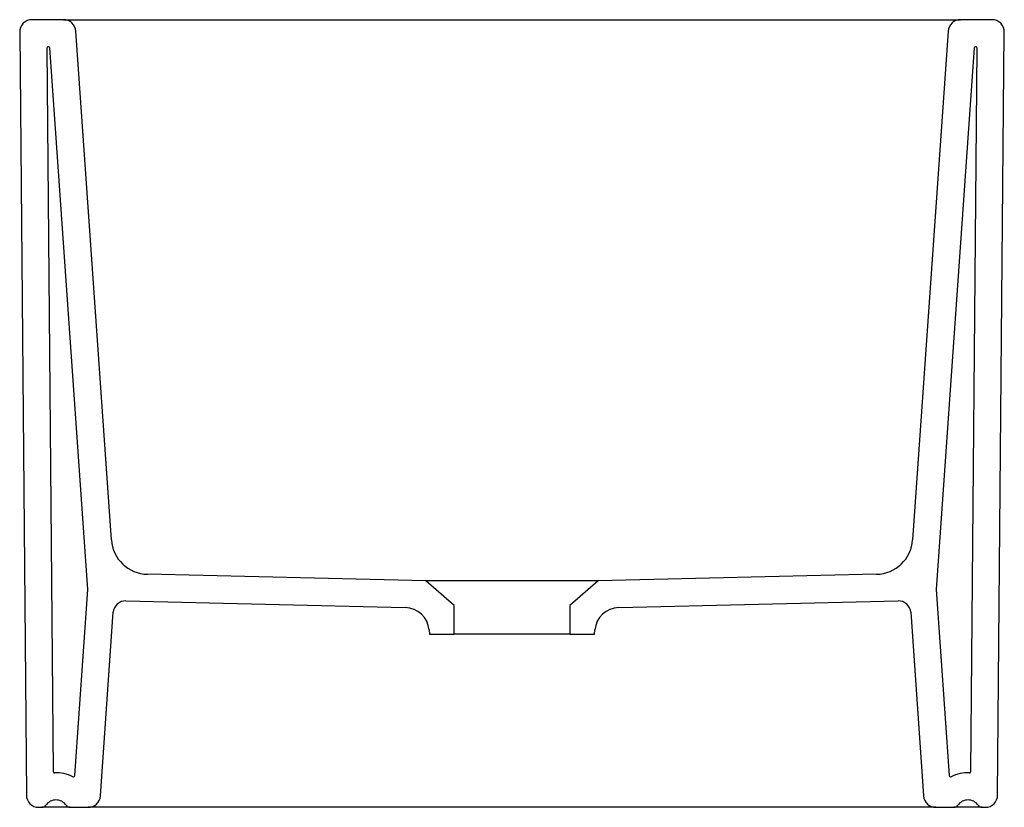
# Model space of a CAD drawing. Header units: metres. Extents: x 1018.66 to 1019.06, y 300.268 to 300.588.
import ezdxf

# ---------------------------------------------------------------- set-up
doc = ezdxf.new("R2010")
doc.units = ezdxf.units.M
doc.layers.add('SANINDUSA', color=3, linetype='Continuous')

msp = doc.modelspace()

# ---------------------------------------------------------------- linework, layer by layer
at = {"layer": 'SANINDUSA'}
for p, q in [((1018.677791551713, 300.5879219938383), (1018.664997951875, 300.5879219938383)), ((1018.677791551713, 300.5879219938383), (1019.042116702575, 300.5879219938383)), ((1019.054910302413, 300.5879219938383), (1019.042116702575, 300.5879219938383)), ((1018.659998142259, 300.5828783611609), (1018.662703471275, 300.2728783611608)), ((1018.697234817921, 300.3765482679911), (1018.682779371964, 300.5832707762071)), ((1019.037128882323, 300.5832707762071), (1019.022673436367, 300.3765482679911)), ((1019.057204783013, 300.2728783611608), (1019.059910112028, 300.5828783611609)), ((1018.671054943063, 300.5764176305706), (1018.673620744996, 300.2824058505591)), ((1018.671730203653, 300.5769219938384), (1018.671554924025, 300.5769219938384)), ((1018.687615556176, 300.3564186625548), (1018.672228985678, 300.5764568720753)), ((1019.047679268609, 300.5764568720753), (1019.032292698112, 300.3564186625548)), ((1019.046287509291, 300.2824058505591), (1019.048853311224, 300.5764176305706)), ((1019.048353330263, 300.5769219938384), (1019.048178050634, 300.5769219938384)), ((1018.824950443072, 300.3599219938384), (1018.711843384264, 300.3625988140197)), ((1019.008064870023, 300.3625988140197), (1018.894957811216, 300.3599219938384)), ((1018.836454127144, 300.3499219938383), (1018.824950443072, 300.3599219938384)), ((1018.894957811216, 300.3599219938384), (1018.824950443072, 300.3599219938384)), ((1018.894957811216, 300.3599219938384), (1018.883454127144, 300.3499219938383)), ((1018.682327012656, 300.2807889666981), (1018.687615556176, 300.3564186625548)), ((1019.032292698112, 300.3564186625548), (1019.037581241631, 300.2807889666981)), ((1018.703100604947, 300.3518026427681), (1018.816573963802, 300.3491171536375)), ((1018.903334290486, 300.3491171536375), (1019.016807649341, 300.3518026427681)), ((1018.692779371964, 300.2725732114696), (1018.697994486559, 300.3471528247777)), ((1018.836454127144, 300.3382219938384), (1018.836454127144, 300.3499219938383)), ((1018.883454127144, 300.3499219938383), (1018.883454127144, 300.3382219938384)), ((1019.021913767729, 300.3471528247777), (1019.027128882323, 300.2725732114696)), ((1018.826299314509, 300.3399915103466), (1018.826454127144, 300.3382219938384)), ((1018.826454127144, 300.3382219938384), (1018.836454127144, 300.3382219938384)), ((1018.883454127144, 300.3382219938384), (1018.836454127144, 300.3382219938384)), ((1018.883454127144, 300.3382219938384), (1018.893454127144, 300.3382219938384)), ((1018.893454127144, 300.3382219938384), (1018.893608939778, 300.3399915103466)), ((1018.66770328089, 300.2679219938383), (1018.668999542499, 300.2679219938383)), ((1018.680488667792, 300.2679219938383), (1018.668999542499, 300.2679219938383)), ((1018.680488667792, 300.2679219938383), (1018.687791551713, 300.2679219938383)), ((1019.032116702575, 300.2679219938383), (1018.687791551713, 300.2679219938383)), ((1019.032116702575, 300.2679219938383), (1019.039419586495, 300.2679219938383)), ((1019.050908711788, 300.2679219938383), (1019.039419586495, 300.2679219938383)), ((1019.050908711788, 300.2679219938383), (1019.052204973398, 300.2679219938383))]:
    msp.add_line(p, q, dxfattribs=at)
for centre, radius, start, end in [((1018.664997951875, 300.5829219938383), 0.005000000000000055, 90, 180.499999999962), ((1018.677791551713, 300.5829219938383), 0.005, 4.000000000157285, 90), ((1019.042116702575, 300.5829219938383), 0.005, 90, 175.9999999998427), ((1019.054910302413, 300.5829219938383), 0.005, 359.500000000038, 90), ((1018.671554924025, 300.5764219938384), 0.0005, 90, 180.499999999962), ((1018.671730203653, 300.5764219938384), 0.0005, 4.000000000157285, 90), ((1019.048178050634, 300.5764219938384), 0.0005, 90, 175.9999999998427), ((1019.048353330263, 300.5764219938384), 0.0005, 359.500000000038, 90), ((1018.712198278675, 300.3775946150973), 0.01500000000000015, 184.0000000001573, 268.6442767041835), ((1019.007709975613, 300.3775946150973), 0.01500000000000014, 271.3557232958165, 355.9999999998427), ((1018.70298230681, 300.3468040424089), 0.00499999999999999, 88.64427670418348, 175.9999999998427), ((1019.016925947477, 300.3468040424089), 0.00499999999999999, 4.000000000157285, 91.35572329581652), ((1018.816337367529, 300.3391199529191), 0.00999999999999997, 4.999999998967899, 88.64427670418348), ((1018.903570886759, 300.3391199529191), 0.009999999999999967, 91.35572329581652, 175.0000000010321), ((1018.674120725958, 300.2824102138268), 0.0005, 180.499999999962, 272.1651817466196), ((1019.04578752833, 300.2824102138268), 0.0005, 267.8348182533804, 359.500000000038), ((1018.674744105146, 300.2659219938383), 0.01599999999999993, 64.5742582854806, 92.16518174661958), ((1018.681828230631, 300.280823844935), 0.0005, 244.5742582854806, 355.9999999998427), ((1019.038080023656, 300.280823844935), 0.0005, 184.0000000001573, 295.4257417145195), ((1019.045164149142, 300.2659219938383), 0.01599999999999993, 87.83481825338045, 115.4257417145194), ((1018.66770328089, 300.2729219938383), 0.005000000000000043, 180.499999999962, 270), ((1018.674744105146, 300.2659219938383), 0.005000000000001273, 34.84990458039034, 145.1500954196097), ((1018.687791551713, 300.2729219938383), 0.005000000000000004, 270, 355.9999999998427), ((1019.032116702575, 300.2729219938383), 0.005000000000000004, 184.0000000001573, 270), ((1019.045164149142, 300.2659219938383), 0.005000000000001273, 34.84990458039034, 145.1500954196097), ((1019.052204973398, 300.2729219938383), 0.005000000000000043, 270, 359.500000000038), ((1018.668999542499, 300.2699219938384), 0.001999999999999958, 270, 325.1500954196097), ((1018.680488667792, 300.2699219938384), 0.001999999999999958, 214.8499045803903, 270), ((1019.039419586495, 300.2699219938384), 0.001999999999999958, 270, 325.1500954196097), ((1019.050908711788, 300.2699219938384), 0.001999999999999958, 214.8499045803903, 270)]:
    msp.add_arc(centre, radius, start, end, dxfattribs=at)

doc.saveas('drawing.dxf')
